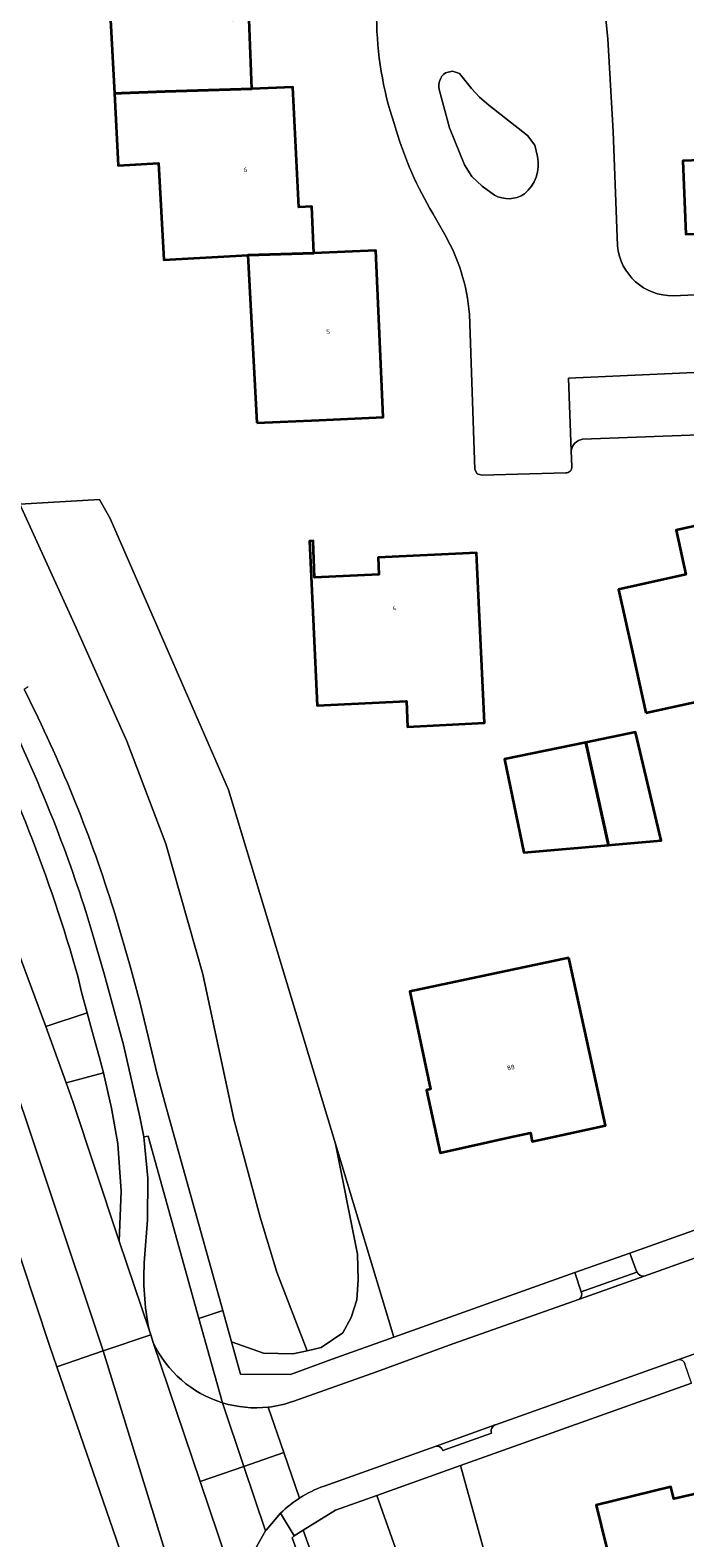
# Model space of a CAD drawing. Header units: metres. Extents: x 197700 to 204338, y 317132 to 325229.
# Tile 62 of 256: x 199189 to 199240, y 319432 to 319549. Entities that reach past the tile are written whole.
import ezdxf
from ezdxf.enums import TextEntityAlignment as Align

# ---------------------------------------------------------------- set-up
doc = ezdxf.new("R2010")
doc.units = ezdxf.units.M
for name, color, linetype, lineweight in [('B-WE-GR-BEPLANTING_CULTUUR_BOSPLANTSOEN-GV', 90, 'Continuous', 18), ('B-WE-GR-BEPLANTING_CULTUUR_HEESTERS-GV', 90, 'Continuous', 18), ('B-WE-IE-TERREINAFSCHEIDING_KUNSTMATIG_HEKWERK-G', 20, 'IE-TERREINAFSCHEIDING-KUNSTMATIG', 18), ('B-WE-OG-BEBOUWING-GV', 7, 'Continuous', 35), ('B-WE-OG-BEBOUWING-T18', 10, 'Continuous', 18), ('B-WE-OG-TERREIN_CULTUURSCHEIDING-GV', 7, 'Continuous', 18), ('B-WE-OG-TERREIN_ERF-GV', 7, 'Continuous', 18), ('B-WE-VH-VERHARDING_ASFALT-GV', 252, 'Continuous', 18), ('B-WE-VH-VERHARDING_BETONSTRAATSTEEN-GV', 252, 'Continuous', 18), ('B-WE-VH-VERHARDING_OPEN-GV', 252, 'Continuous', 18), ('B-WE-VH-VERHARDING_TEGEL-GV', 252, 'Continuous', 18)]:
    doc.layers.add(name, color=color, linetype=linetype, lineweight=lineweight)
doc.styles.add('NLCS-ISO-M200-T18', font='NLCS-ISO.ttf', dxfattribs={"height": 0.36})
doc.linetypes.add('IE-TERREINAFSCHEIDING-KUNSTMATIG', pattern='A,4,[82,NLCS.SHX,S=0.75,R=90,X=0,Y=0],4,-2', length=10)

msp = doc.modelspace()

# ---------------------------------------------------------------- linework, layer by layer
at = {"layer": 'B-WE-GR-BEPLANTING_CULTUUR_BOSPLANTSOEN-GV'}
msp.add_lwpolyline([(199188.05, 319512.359), (199192.437, 319502.751), (199196.375, 319493.918), (199199.416, 319485.92), (199202.31, 319475.764), (199204.725, 319464.486), (199206.76, 319456.859), (199208.062, 319452.575), (199210.414, 319446.444), (199211.525, 319446.691), (199213.215, 319447.851), (199213.855, 319449.043), (199214.302, 319450.414), (199214.397, 319451.976), (199214.338, 319453.968), (199212.631, 319462.553), (199204.292, 319490.112), (199195.077, 319511.245), (199194.255, 319512.722)], close=True, dxfattribs=at)
msp.add_lwpolyline([(199241.457, 319371.25), (199233.449, 319397.459), (199222.368, 319437.496), (199215.846, 319435.173), (199217.304, 319431.081), (199217.74, 319430.811), (199225.62, 319405.457), (199234.051, 319378.127), (199237.509, 319368.329), (199251.584, 319329.363)], dxfattribs=at)
at = {"layer": 'B-WE-GR-BEPLANTING_CULTUUR_HEESTERS-GV'}
for points in [[(199221.197, 319545.948, 0.304481), (199220.705, 319544.655)], [(199227.363, 319536.529, 0.2672727), (199228.38, 319539.439)], [(199225.011, 319536.441, 0.2780538), (199227.363, 319536.529)]]:
    msp.add_lwpolyline(points, format="xyb", dxfattribs=at)
for points in [[(199228.38, 319539.439), (199228.156, 319540.334), (199227.606, 319541.074), (199224.572, 319543.455), (199223.862, 319544.053), (199223.232, 319544.736), (199222.295, 319545.91), (199221.751, 319546.094), (199221.197, 319545.948)], [(199220.705, 319544.655), (199221.518, 319541.669), (199222.689, 319538.804), (199223.265, 319537.875), (199224.071, 319537.138), (199225.011, 319536.441)]]:
    msp.add_lwpolyline(points, dxfattribs=at)
at = {"layer": 'B-WE-IE-TERREINAFSCHEIDING_KUNSTMATIG_HEKWERK-G'}
for points in [[(199212.631, 319462.553), (199204.292, 319490.112), (199195.077, 319511.245), (199194.255, 319512.722)], [(199217.184, 319447.508), (199212.631, 319462.553)], [(199222.368, 319437.496), (199233.449, 319397.459), (199241.457, 319371.25), (199246.952, 319353.919), (199255.417, 319328.35)]]:
    msp.add_lwpolyline(points, dxfattribs=at)
at = {"layer": 'B-WE-OG-BEBOUWING-GV'}
for points in [[(199195.732, 319557.332), (199194.712, 319557.278), (199195.406, 319544.362), (199195.972, 319544.386), (199199.358, 319544.513), (199206.105, 319544.715), (199205.908, 319550.105), (199204.648, 319550.059), (199204.572, 319552.149), (199205.832, 319552.195), (199205.63, 319557.737)], [(199195.406, 319544.362), (199195.707, 319538.75), (199198.847, 319538.918), (199199.25, 319531.405), (199205.802, 319531.757), (199210.934, 319531.92), (199210.781, 319535.551), (199209.782, 319535.509), (199209.302, 319544.855), (199206.105, 319544.715), (199199.358, 319544.513), (199195.972, 319544.386)], [(199251.088, 319543.832), (199244.426, 319543.573), (199240.919, 319543.437), (199241.086, 319539.163), (199239.688, 319539.117), (199239.924, 319533.399), (199253.295, 319533.95), (199253.283, 319534.25), (199251.484, 319534.176)], [(199206.503, 319518.704), (199211.357, 319518.917), (199216.352, 319519.136), (199215.785, 319532.123), (199210.934, 319531.92), (199205.802, 319531.757)], [(199236.823, 319496.125), (199249.621, 319498.928), (199247.968, 319506.168), (199246.855, 319511.042), (199241.749, 319509.876), (199241.532, 319510.857), (199239.175, 319510.335), (199239.941, 319506.882), (199234.697, 319505.72), (199235.779, 319500.838)], [(199223.854, 319503.59), (199223.622, 319508.585), (199215.947, 319508.229), (199216.009, 319506.89), (199211.006, 319506.665), (199210.883, 319509.505), (199210.603, 319509.492), (199210.835, 319504.498), (199211.198, 319496.698), (199218.154, 319497.02), (199218.247, 319495.027), (199224.237, 319495.337)], [(199234.139, 319485.839), (199238, 319486.174), (199236.018, 319494.605), (199232.13, 319493.807), (199233.902, 319485.819)], [(199233.902, 319485.819), (199232.13, 319493.807), (199225.81, 319492.51), (199227.301, 319485.246)], [(199230.82, 319477.049), (199218.424, 319474.426), (199220.04, 319466.803), (199219.721, 319466.74), (199220.801, 319461.858), (199226.255, 319463.064), (199227.815, 319463.406), (199227.964, 319462.727), (199233.683, 319463.98), (199232.613, 319468.864)], [(199247.521, 319429.387), (199246.354, 319434.249), (199242.856, 319433.41), (199242.296, 319435.674), (199238.995, 319434.903), (199238.764, 319435.845), (199232.948, 319434.415), (199234.141, 319429.56), (199235.479, 319424.115), (199240.019, 319425.145), (199239.536, 319427.276), (199244.015, 319428.351), (199244.559, 319426.175), (199245.249, 319423.176), (199248.756, 319423.972), (199248.066, 319426.971)]]:
    msp.add_lwpolyline(points, close=True, dxfattribs=at)
at = {"layer": 'B-WE-OG-TERREIN_CULTUURSCHEIDING-GV'}
for points in [[(199203.844, 319449.575), (199204.525, 319447.13), (199207.029, 319446.265), (199209.302, 319446.196), (199210.414, 319446.444), (199208.062, 319452.575), (199206.76, 319456.859), (199204.725, 319464.486), (199202.31, 319475.764), (199199.416, 319485.92), (199196.375, 319493.918), (199192.437, 319502.751), (199188.05, 319512.359), (199186.909, 319514.859), (199178.475, 319527.403), (199170.557, 319541.405), (199160.566, 319558.783)], [(199188.697, 319498.157), (199188.387, 319497.95), (199188.689, 319497.336), (199188.986, 319496.726)], [(199186.702, 319480.717), (199190.054, 319471.69), (199193.291, 319472.749), (199192.846, 319474.356), (199192.555, 319475.608)], [(199195.521, 319480.232), (199196.623, 319476.404), (199197.392, 319473.615), (199198.075, 319470.803), (199198.748, 319467.989), (199199.491, 319465.192), (199203.844, 319449.575)], [(199205.188, 319403.41), (199195.582, 319431.715), (199190.926, 319445.202), (199190.352, 319446.864), (199188.19, 319453.359), (199187.502, 319455.452), (199185.338, 319454.861), (199183.71, 319459.558), (199185.804, 319460.348), (199181.152, 319473.617), (199180.586, 319475.237), (199180.41, 319475.21), (199178.898, 319477.366)], [(199203.824, 319442.393), (199201.995, 319448.949), (199198.033, 319463.156), (199197.691, 319463.097)], [(199197.691, 319463.097), (199198.023, 319459.874), (199197.977, 319456.636), (199197.757, 319453.636)], [(199198.107, 319448.061), (199198.237, 319447.677), (199198.436, 319447.085)]]:
    msp.add_lwpolyline(points, dxfattribs=at)
for points in [[(199192.555, 319475.608, 0.0496774), (199183.835, 319497.822)], [(199188.986, 319496.726, -0.0396385), (199195.521, 319480.232)], [(199197.757, 319453.636, 0.0684867), (199198.107, 319448.061)], [(199198.436, 319447.085, 0.2119356), (199203.824, 319442.393)]]:
    msp.add_lwpolyline(points, format="xyb", dxfattribs=at)
for points in [[(199191.64, 319467.309), (199192.163, 319465.865), (199195.695, 319455.213), (199195.777, 319454.969), (199195.926, 319458.876), (199195.685, 319462.551), (199195.185, 319465.328), (199194.559, 319468.08)], [(199217.184, 319447.508), (199212.631, 319462.553), (199214.338, 319453.968), (199214.397, 319451.976), (199214.302, 319450.414), (199213.855, 319449.043), (199213.215, 319447.851), (199211.525, 319446.691), (199210.414, 319446.444), (199209.302, 319446.196), (199207.029, 319446.265), (199204.525, 319447.13), (199205.227, 319444.613), (199209.117, 319444.602), (199212.365, 319445.793)], [(199217.304, 319431.081), (199215.846, 319435.173), (199212.633, 319434.029), (199210.12, 319432.47), (199212.306, 319426.408), (199224.941, 319389.977), (199241.613, 319340.895), (199247.367, 319324.115), (199250.927, 319324.354), (199250.184, 319325.449), (199248.534, 319331.43), (199243.311, 319347.036), (199234.669, 319373.432), (199228.208, 319392.938), (199223.389, 319409.146), (199221.605, 319415.447), (199220.276, 319420.128), (199218.621, 319425.322), (199217.164, 319430.637)], [(199209.406, 319432.027), (199209.269, 319431.881), (199211.363, 319426.075), (199223.995, 319389.652), (199240.667, 319340.572), (199246.405, 319323.838), (199247.367, 319324.115), (199241.613, 319340.895), (199224.941, 319389.977), (199212.306, 319426.408), (199210.12, 319432.47)]]:
    msp.add_lwpolyline(points, close=True, dxfattribs=at)
at = {"layer": 'B-WE-OG-TERREIN_ERF-GV'}
for points in [[(199231.184, 319561.437), (199231.737, 319561.576), (199232.104, 319561.51), (199232.332, 319561.216), (199233.12, 319555.781), (199233.861, 319548.598), (199234.273, 319541.39), (199234.6, 319532.496)], [(199160.566, 319558.783), (199170.557, 319541.405), (199178.475, 319527.403), (199186.909, 319514.859), (199188.05, 319512.359), (199194.255, 319512.722), (199195.077, 319511.245), (199204.292, 319490.112), (199212.631, 319462.553), (199217.184, 319447.508), (199231.284, 319452.525), (199235.578, 319454.053), (199248.193, 319458.542)], [(199205.908, 319550.105), (199206.105, 319544.715), (199209.302, 319544.855), (199209.782, 319535.509), (199210.781, 319535.551), (199210.934, 319531.92), (199215.785, 319532.123), (199216.352, 319519.136), (199211.357, 319518.917), (199206.503, 319518.704), (199205.802, 319531.757), (199199.25, 319531.405), (199198.847, 319538.918), (199195.707, 319538.75), (199195.406, 319544.362), (199194.712, 319557.278)], [(199239.924, 319533.399), (199239.688, 319539.117), (199241.086, 319539.163)], [(199221.04, 319533.55), (199220.222, 319535.016)], [(199238.949, 319528.597), (199265.262, 319529.788), (199268.464, 319529.924), (199268.507, 319529.924), (199268.551, 319529.928)], [(199230.57, 319514.803), (199224.027, 319514.634), (199223.671, 319514.744), (199223.491, 319515.071), (199223.077, 319527.165)], [(199242.369, 319517.829), (199231.89, 319517.423)], [(199231.008, 319516.528), (199231.053, 319515.31)], [(199240.381, 319443.913), (199222.368, 319437.496), (199233.449, 319397.459), (199241.457, 319371.25)]]:
    msp.add_lwpolyline(points, dxfattribs=at)
for points in [[(199217.369, 319541.508, -0.1580149), (199216.927, 319557.975)], [(199220.222, 319535.016, -0.0660513), (199217.369, 319541.508)], [(199223.077, 319527.165, 0.1122154), (199221.04, 319533.55)], [(199234.6, 319532.496, 0.3908701), (199238.949, 319528.597)], [(199231.89, 319517.423, 0.346091), (199231.008, 319516.528)], [(199231.053, 319515.31, -0.4444283), (199230.57, 319514.803)]]:
    msp.add_lwpolyline(points, format="xyb", dxfattribs=at)
for points in [[(199249.621, 319498.928), (199236.823, 319496.125), (199235.779, 319500.838), (199234.697, 319505.72), (199239.941, 319506.882), (199239.175, 319510.335), (199241.532, 319510.857), (199241.749, 319509.876), (199246.855, 319511.042), (199247.968, 319506.168)], [(199210.835, 319504.498), (199210.603, 319509.492), (199210.883, 319509.505), (199211.006, 319506.665), (199216.009, 319506.89), (199215.947, 319508.229), (199223.622, 319508.585), (199223.854, 319503.59), (199224.237, 319495.337), (199218.247, 319495.027), (199218.154, 319497.02), (199211.198, 319496.698)], [(199232.13, 319493.807), (199236.018, 319494.605), (199238, 319486.174), (199234.139, 319485.839), (199233.902, 319485.819), (199227.301, 319485.246), (199225.81, 319492.51)], [(199219.721, 319466.74), (199220.04, 319466.803), (199218.424, 319474.426), (199230.82, 319477.049), (199232.613, 319468.864), (199233.683, 319463.98), (199227.964, 319462.727), (199227.815, 319463.406), (199226.255, 319463.064), (199220.801, 319461.858)], [(199234.141, 319429.56), (199232.948, 319434.415), (199238.764, 319435.845), (199238.995, 319434.903), (199242.296, 319435.674), (199242.856, 319433.41), (199246.354, 319434.249), (199247.521, 319429.387), (199248.066, 319426.971), (199248.756, 319423.972), (199245.249, 319423.176), (199244.559, 319426.175), (199244.015, 319428.351), (199239.536, 319427.276), (199240.019, 319425.145), (199235.479, 319424.115)]]:
    msp.add_lwpolyline(points, close=True, dxfattribs=at)
at = {"layer": 'B-WE-VH-VERHARDING_ASFALT-GV'}
for points in [[(199147.476, 319539.918), (199161.491, 319520.28), (199165.771, 319513.412), (199173.2, 319500.079), (199176.349, 319494.423), (199178.125, 319490.463), (199181.517, 319482.625), (199186.2, 319471.313), (199194.541, 319446.426), (199198.237, 319447.677), (199198.107, 319448.061), (199195.777, 319454.969), (199195.695, 319455.213), (199192.163, 319465.865), (199191.64, 319467.309), (199190.054, 319471.69), (199186.702, 319480.717)], [(199177.565, 319482.797), (199178.758, 319480.073), (199179.889, 319477.231), (199180.586, 319475.237), (199181.152, 319473.617), (199185.804, 319460.348), (199187.216, 319456.321), (199187.502, 319455.452), (199188.19, 319453.359), (199190.352, 319446.864), (199190.926, 319445.202), (199194.541, 319446.426), (199186.2, 319471.313), (199181.517, 319482.625), (199178.125, 319490.463), (199176.349, 319494.423), (199173.2, 319500.079), (199165.771, 319513.412), (199161.491, 319520.28), (199147.476, 319539.918)], [(199249.004, 319456.597), (199247.159, 319455.982), (199236.673, 319452.26), (199231.634, 319450.471), (199221.773, 319446.971), (199215.821, 319444.804), (199209.379, 319442.514)], [(199211.744, 319435.904), (199212.841, 319436.281), (199220.412, 319438.993), (199225.086, 319440.667), (199225.089, 319440.668), (199239.383, 319445.764), (199243.752, 319447.322), (199251.253, 319450.022)], [(199204.832, 319428.123), (199202.085, 319436.266), (199198.436, 319447.085), (199198.237, 319447.677), (199194.541, 319446.426), (199201.497, 319423.905)], [(199240.76, 319301.214), (199240.998, 319301.279), (199231.145, 319334.609), (199229.729, 319339.298), (199228.263, 319344.097), (199226.654, 319349.468), (199225.662, 319352.494), (199224.865, 319354.886), (199221.867, 319363.795), (199216.721, 319378.932), (199210.27, 319397.904), (199206.009, 319410.387), (199201.497, 319423.905), (199194.541, 319446.426), (199190.926, 319445.202), (199195.582, 319431.715), (199205.188, 319403.41), (199212.856, 319380.144)], [(199207.4, 319442.057), (199208.62, 319438.517), (199209.839, 319434.976)]]:
    msp.add_lwpolyline(points, dxfattribs=at)
for points in [[(199209.379, 319442.514, -0.0579378), (199207.4, 319442.057)], [(199209.839, 319434.976, -0.0567518), (199211.744, 319435.904)]]:
    msp.add_lwpolyline(points, format="xyb", dxfattribs=at)
at = {"layer": 'B-WE-VH-VERHARDING_BETONSTRAATSTEEN-GV'}
for points in [[(199234.6, 319532.496), (199234.273, 319541.39), (199233.861, 319548.598), (199233.12, 319555.781), (199232.332, 319561.216), (199232.104, 319561.51), (199231.737, 319561.576), (199231.184, 319561.437)], [(199221.197, 319545.948), (199221.751, 319546.094), (199222.295, 319545.91), (199223.232, 319544.736), (199223.862, 319544.053), (199224.572, 319543.455), (199227.606, 319541.074), (199228.156, 319540.334), (199228.38, 319539.439)], [(199225.011, 319536.441), (199224.071, 319537.138), (199223.265, 319537.875), (199222.689, 319538.804), (199221.518, 319541.669), (199220.705, 319544.655)], [(199220.222, 319535.016), (199221.04, 319533.55)], [(199278.888, 319526.346), (199292.157, 319526.905), (199291.989, 319530.987), (199287.96, 319530.757), (199287.837, 319530.785), (199268.551, 319529.928), (199268.507, 319529.924), (199268.464, 319529.924), (199265.262, 319529.788), (199238.949, 319528.597)], [(199223.077, 319527.165), (199223.491, 319515.071), (199223.671, 319514.744), (199224.027, 319514.634), (199230.57, 319514.803)], [(199231.053, 319515.31), (199231.008, 319516.528), (199230.799, 319522.19), (199243.474, 319522.762), (199277.756, 319524.31), (199278.085, 319524.475), (199278.207, 319524.825), (199278.167, 319525.462)], [(199231.634, 319450.471), (199236.673, 319452.26)], [(199236.136, 319452.583), (199236.116, 319452.576), (199231.782, 319451.033)], [(199243.752, 319447.322), (199239.383, 319445.764)], [(199198.436, 319447.085), (199202.085, 319436.266), (199205.494, 319437.44)], [(199203.824, 319442.393), (199205.494, 319437.44), (199208.62, 319438.517), (199207.4, 319442.057)], [(199205.494, 319437.44), (199203.824, 319442.393)], [(199225.086, 319440.667), (199220.412, 319438.993)], [(199221.01, 319438.68), (199224.792, 319440.029)], [(199209.839, 319434.976), (199208.62, 319438.517), (199205.494, 319437.44), (199207.188, 319432.413), (199207.228, 319432.483), (199208.353, 319433.8)], [(199206.367, 319430.981), (199207.188, 319432.413), (199205.494, 319437.44), (199202.085, 319436.266), (199204.832, 319428.123), (199205.765, 319425.33)]]:
    msp.add_lwpolyline(points, dxfattribs=at)
for points in [[(199216.927, 319557.975, 0.1580149), (199217.369, 319541.508)], [(199220.705, 319544.655, -0.304481), (199221.197, 319545.948)], [(199217.369, 319541.508, 0.0660513), (199220.222, 319535.016)], [(199228.38, 319539.439, -0.2672727), (199227.363, 319536.529)], [(199227.363, 319536.529, -0.2780538), (199225.011, 319536.441)], [(199221.04, 319533.55, -0.1122154), (199223.077, 319527.165)], [(199238.949, 319528.597, -0.3908701), (199234.6, 319532.496)], [(199230.57, 319514.803, 0.4444283), (199231.053, 319515.31)], [(199236.673, 319452.26, -0.3886145), (199236.136, 319452.583)], [(199231.782, 319451.033, -0.3772991), (199231.634, 319450.471)], [(199203.824, 319442.393, -0.2119356), (199198.436, 319447.085)], [(199239.383, 319445.764, -0.3701151), (199239.855, 319445.419)], [(199207.4, 319442.057, -0.1030497), (199203.824, 319442.393)], [(199224.792, 319440.029, -0.417777), (199225.086, 319440.667)], [(199220.412, 319438.993, -0.4029124), (199221.01, 319438.68)], [(199208.353, 319433.8, -0.0506144), (199209.839, 319434.976)]]:
    msp.add_lwpolyline(points, format="xyb", dxfattribs=at)
msp.add_lwpolyline([(199236.116, 319452.576), (199235.578, 319454.053), (199231.284, 319452.525), (199231.782, 319451.033)], close=True, dxfattribs=at)
at = {"layer": 'B-WE-VH-VERHARDING_OPEN-GV'}
msp.add_lwpolyline([(199194.559, 319468.08), (199194.218, 319469.371), (199193.849, 319470.656), (199193.572, 319471.703), (199193.291, 319472.749), (199190.054, 319471.69), (199191.64, 319467.309)], close=True, dxfattribs=at)
at = {"layer": 'B-WE-VH-VERHARDING_TEGEL-GV'}
for points in [[(199243.474, 319522.762), (199230.799, 319522.19), (199231.008, 319516.528)], [(199231.89, 319517.423), (199242.369, 319517.829)], [(199188.986, 319496.726), (199188.689, 319497.336), (199188.387, 319497.95)], [(199194.598, 319475.794), (199196.115, 319470.26), (199197.388, 319464.665), (199197.55, 319463.883), (199197.691, 319463.097), (199198.033, 319463.156), (199201.995, 319448.949), (199203.844, 319449.575), (199199.491, 319465.192), (199198.748, 319467.989), (199198.075, 319470.803), (199197.392, 319473.615), (199196.623, 319476.404), (199195.521, 319480.232)], [(199193.661, 319479.103), (199194.598, 319475.794)], [(199197.757, 319453.636), (199197.977, 319456.636), (199198.023, 319459.874), (199197.691, 319463.097), (199197.55, 319463.883), (199197.388, 319464.665), (199196.115, 319470.26), (199194.598, 319475.794), (199193.661, 319479.103)], [(199192.555, 319475.608), (199192.846, 319474.356), (199193.291, 319472.749), (199193.572, 319471.703), (199193.849, 319470.656), (199194.218, 319469.371), (199194.559, 319468.08), (199195.185, 319465.328), (199195.685, 319462.551), (199195.926, 319458.876), (199195.777, 319454.969), (199198.107, 319448.061)], [(199248.193, 319458.542), (199235.578, 319454.053)], [(199236.673, 319452.26), (199247.159, 319455.982), (199249.004, 319456.597)], [(199235.578, 319454.053), (199236.116, 319452.576), (199236.136, 319452.583)], [(199231.782, 319451.033), (199231.284, 319452.525), (199217.184, 319447.508), (199212.365, 319445.793), (199209.117, 319444.602), (199205.227, 319444.613), (199204.525, 319447.13), (199203.844, 319449.575)], [(199203.844, 319449.575), (199201.995, 319448.949), (199203.824, 319442.393)], [(199209.379, 319442.514), (199215.821, 319444.804), (199221.773, 319446.971), (199231.634, 319450.471)], [(199208.353, 319433.8), (199209.406, 319432.027), (199210.12, 319432.47), (199212.633, 319434.029), (199215.846, 319435.173), (199222.368, 319437.496), (199240.381, 319443.913), (199239.855, 319445.419)], [(199239.383, 319445.764), (199225.089, 319440.668), (199225.086, 319440.667)], [(199220.412, 319438.993), (199212.841, 319436.281), (199211.744, 319435.904)], [(199224.792, 319440.029), (199221.01, 319438.68)]]:
    msp.add_lwpolyline(points, dxfattribs=at)
for points in [[(199231.008, 319516.528, -0.346091), (199231.89, 319517.423)], [(199181.923, 319505.62, -0.03942), (199190.859, 319487.217)], [(199190.859, 319487.217, 0.03942), (199181.923, 319505.62)], [(199183.835, 319497.822, -0.0496774), (199192.555, 319475.608)], [(199195.521, 319480.232, 0.0396385), (199188.986, 319496.726)], [(199190.859, 319487.217, -0.018274), (199193.661, 319479.103)], [(199193.661, 319479.103, 0.018274), (199190.859, 319487.217)], [(199198.107, 319448.061, -0.0684867), (199197.757, 319453.636)], [(199236.136, 319452.583, 0.3886145), (199236.673, 319452.26)], [(199231.634, 319450.471, 0.3772991), (199231.782, 319451.033)], [(199239.855, 319445.419, 0.3701151), (199239.383, 319445.764)], [(199207.4, 319442.057, 0.0579378), (199209.379, 319442.514)], [(199203.824, 319442.393, 0.1030497), (199207.4, 319442.057)], [(199225.086, 319440.667, 0.417777), (199224.792, 319440.029)], [(199221.01, 319438.68, 0.4029124), (199220.412, 319438.993)], [(199211.744, 319435.904, 0.0567518), (199209.839, 319434.976)], [(199209.839, 319434.976, 0.0506144), (199208.353, 319433.8)]]:
    msp.add_lwpolyline(points, format="xyb", dxfattribs=at)
msp.add_lwpolyline([(199209.406, 319432.027), (199208.353, 319433.8), (199207.228, 319432.483), (199207.188, 319432.413), (199206.367, 319430.981), (199209.331, 319423.237), (199223.113, 319383.788), (199223.611, 319382.298), (199223.984, 319381.182), (199230.466, 319361.784), (199238.079, 319339.87), (199244.248, 319320.332), (199246.501, 319314.475), (199248.795, 319315.15), (199248.392, 319317.466), (199248.119, 319318.366), (199247.819, 319319.41), (199247.273, 319321.307), (199246.405, 319323.838), (199240.667, 319340.572), (199223.995, 319389.652), (199211.363, 319426.075), (199209.269, 319431.881)], close=True, dxfattribs=at)

# ---------------------------------------------------------------- texts
at = {"layer": 'B-WE-OG-BEBOUWING-T18', "style": 'NLCS-ISO-M200-T18'}
for s, rotation, p in [('6', 2.9, (199205.627, 319538.419)), ('5', 2.5, (199212.057, 319525.806)), ('4', 2.6, (199217.223, 319504.284)), ('88', 12.5, (199226.299, 319468.504))]:
    msp.add_text(s, height=0.36, rotation=rotation, dxfattribs=at).set_placement(p, align=Align.MIDDLE)

doc.saveas('drawing.dxf')
